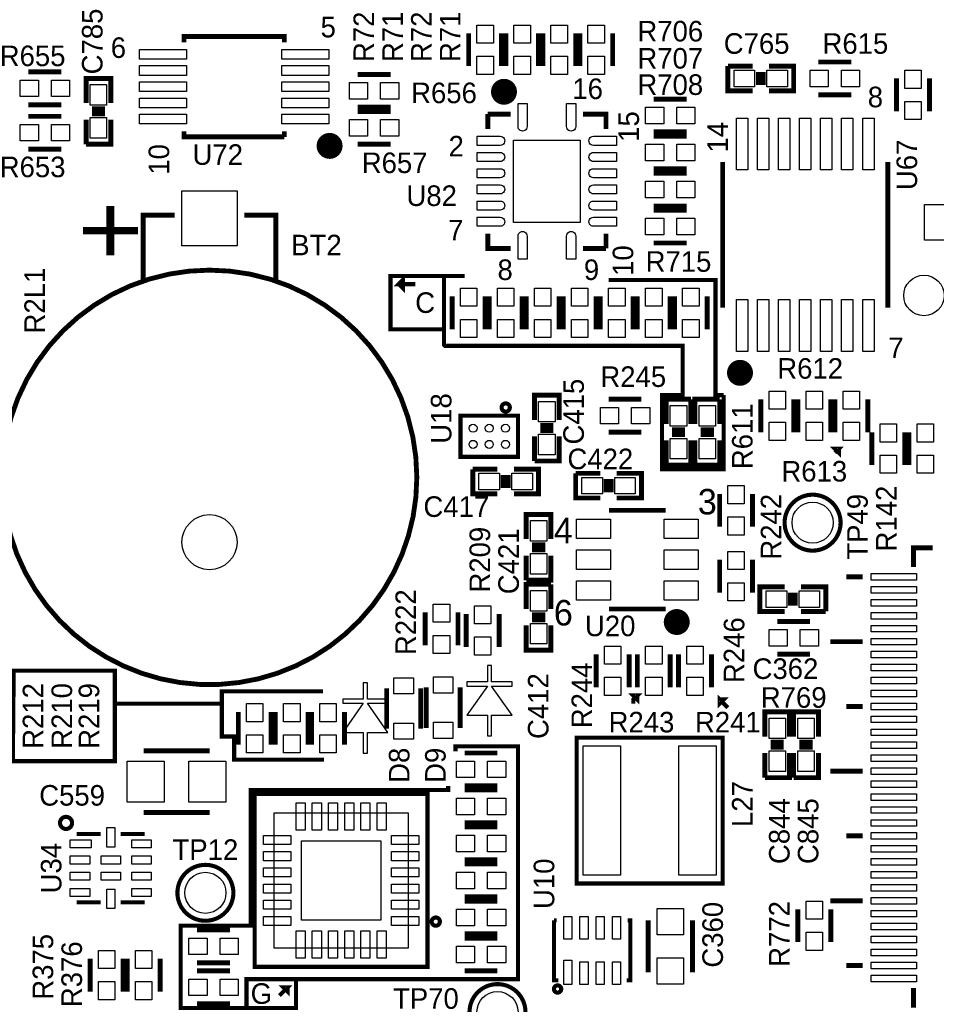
# Model space of a CAD drawing. Extents: x -53 to 531, y -106 to 304.
# Tile 31 of 65: x 105 to 133, y 44 to 75. Entities that reach past the tile are written whole.
import ezdxf
from ezdxf.enums import TextEntityAlignment as Align

# ---------------------------------------------------------------- set-up
doc = ezdxf.new("R2010")
doc.units = 0
for name, color, linetype in [('BOARD_GEOMETRY_SILKSCREEN_TOP', 1, 'CONTINUOUS'), ('PACKAGE_GEOMETRY_SILKSCREEN_TOP', 4, 'CONTINUOUS'), ('PIN_TOP', 5, 'CONTINUOUS'), ('REF_DES_SILKSCREEN_TOP', 6, 'CONTINUOUS')]:
    doc.layers.add(name, color=color, linetype=linetype)

msp = doc.modelspace()

# ---------------------------------------------------------------- linework, layer by layer
at = {"layer": 'BOARD_GEOMETRY_SILKSCREEN_TOP', "const_width": 0.127}
for points in [[(117.983, 66.929), (116.332, 66.929), (116.332, 65.278), (117.983, 65.278)], [(117.094, 66.675), (116.586, 66.675), (116.713, 66.802), (116.713, 66.548), (116.586, 66.675)], [(118.618, 66.929), (117.983, 66.929), (117.983, 64.7954), (118.0084, 64.77), (125.349, 64.77), (125.349, 63.246), (124.714, 63.246), (124.714, 60.96), (126.619, 60.96), (126.619, 63.246)], [(126.492, 63.246), (126.619, 63.246), (126.365, 63.246), (126.365, 66.802), (123.063, 66.802)], [(130.048, 61.468), (130.175, 61.595), (130.048, 61.595), (130.175, 61.468), (130.175, 61.595)], [(107.95, 53.721), (107.823, 53.721), (107.823, 51.943), (104.6734, 51.943), (104.6988, 54.737), (107.823, 54.737), (107.823, 53.721), (111.125, 53.721), (111.125, 54.102), (114.2492, 54.102)], [(123.825, 53.721), (123.825, 53.848), (123.952, 53.975), (123.825, 53.975), (123.952, 53.848), (123.952, 53.975)], [(126.746, 53.594), (126.492, 53.848), (126.492, 53.721), (126.619, 53.848), (126.492, 53.848)], [(114.2746, 51.9938), (111.506, 51.9938), (111.506, 52.705), (111.125, 52.705), (111.125, 53.721)], [(118.3386, 52.2478), (118.3386, 52.4002), (120.269, 52.4002), (120.269, 45.212), (111.887, 45.212), (111.887, 44.323), (109.855, 44.323), (109.855, 46.863), (112.014, 46.863), (112.014, 51.054), (118.11, 51.054), (118.11, 51.181)], [(111.887, 44.323), (113.411, 44.323), (113.411, 45.212)], [(112.903, 44.704), (113.157, 44.958), (113.03, 44.958), (113.157, 44.831), (113.157, 44.958)]]:
    msp.add_lwpolyline(points, dxfattribs=at)
at = {"layer": 'PACKAGE_GEOMETRY_SILKSCREEN_TOP'}
for points, const_width in [([(118.745, 74.422), (118.745, 73.406)], 0.1524), ([(119.761, 74.422), (119.761, 73.406)], 0.1524), ([(119.888, 73.406), (119.888, 74.422)], 0.1524), ([(120.904, 73.406), (120.904, 74.422)], 0.1524), ([(121.031, 74.422), (121.031, 73.406)], 0.1524), ([(122.047, 74.422), (122.047, 73.406)], 0.1524), ([(122.174, 73.406), (122.174, 74.422)], 0.1524), ([(123.19, 73.406), (123.19, 74.422)], 0.1524), ([(113.055908, 74.145902), (113.055908, 74.320908), (109.956092, 74.320908), (109.956092, 74.145902)], 0.150114), ([(129.54, 73.533), (130.556, 73.533)], 0.1524), ([(106.172, 73.2282), (105.156, 73.2282)], 0.1524), ([(127.508, 72.644), (126.746, 72.644), (126.746, 73.406)], 0.1524), ([(126.746, 73.406), (127.508, 73.406)], 0.1524), ([(127.6858, 73.2282), (127.6858, 72.8218)], 0.1524), ([(127.8382, 73.2282), (127.8382, 72.8218)], 0.1524), ([(128.016, 73.406), (128.778, 73.406), (128.778, 72.644), (128.016, 72.644)], 0.1524), ([(106.934, 72.263), (106.934, 73.025), (107.696, 73.025), (107.696, 72.263)], 0.1524), ([(116.332, 73.152), (115.316, 73.152)], 0.1524), ([(131.953, 72.009), (131.953, 73.025)], 0.1524), ([(132.969, 72.009), (132.969, 73.025)], 0.1524), ([(124.46, 72.39), (125.476, 72.39)], 0.1524), ([(129.54, 72.517), (130.556, 72.517)], 0.1524), ([(106.172, 72.2122), (105.156, 72.2122)], 0.1524), ([(107.1118, 72.0852), (107.5182, 72.0852)], 0.1524), ([(116.332, 72.136), (115.316, 72.136)], 0.1524), ([(116.332, 72.009), (115.316, 72.009)], 0.1524), ([(106.172, 71.8566), (105.156, 71.8566)], 0.1524), ([(107.696, 71.755), (107.696, 70.993), (106.934, 70.993)], 0.1524), ([(106.934, 70.993), (106.934, 71.755)], 0.1524), ([(107.1118, 71.9328), (107.5182, 71.9328)], 0.1524), ([(119.33301, 71.464932), (119.33301, 71.924926)], 0.150114), ([(119.33301, 71.924926), (120.04294, 71.924926)], 0.150114), ([(122.27306, 71.924926), (122.98299, 71.924926), (122.98299, 71.464932)], 0.150114), ([(109.956092, 71.396098), (109.956092, 71.221092), (113.055908, 71.221092)], 0.150114), ([(113.055908, 71.221092), (113.055908, 71.396098)], 0.150114), ([(124.46, 71.374), (125.476, 71.374)], 0.1524), ([(124.46, 71.247), (125.476, 71.247)], 0.1524), ([(106.172, 70.8406), (105.156, 70.8406)], 0.1524), ([(116.332, 70.993), (115.316, 70.993)], 0.1524), ([(124.46, 70.231), (125.476, 70.231)], 0.1524), ([(126.583694, 70.448932), (126.583694, 65.949068)], 0.150114), ([(131.683506, 65.949068), (131.683506, 70.448932)], 0.150114), ([(124.46, 70.104), (125.476, 70.104)], 0.1524), ([(124.46, 69.088), (125.476, 69.088)], 0.1524), ([(124.46, 68.961), (125.476, 68.961)], 0.1524), ([(108.693966, 66.769488), (108.693966, 68.807076), (109.669072, 68.807076)], 0.150114), ([(111.818928, 68.807076), (112.794034, 68.807076), (112.794034, 66.769488)], 0.150114), ([(120.04294, 67.775074), (119.33301, 67.775074), (119.33301, 68.235068)], 0.150114), ([(120.04294, 67.775074), (119.33301, 67.775074), (119.33301, 68.235068)], 0.150114), ([(122.98299, 68.235068), (122.98299, 67.775074)], 0.150114), ([(122.98299, 68.235068), (122.98299, 67.775074)], 0.150114), ([(122.98299, 67.775074), (122.27306, 67.775074)], 0.150114), ([(122.98299, 67.775074), (122.27306, 67.775074)], 0.150114), ([(124.46, 67.945), (125.476, 67.945)], 0.1524), ([(118.237, 66.294), (118.237, 65.278)], 0.1524), ([(119.253, 66.294), (119.253, 65.278)], 0.1524), ([(119.38, 65.278), (119.38, 66.294)], 0.1524), ([(120.396, 65.278), (120.396, 66.294)], 0.1524), ([(120.523, 65.278), (120.523, 66.294)], 0.1524), ([(121.539, 65.278), (121.539, 66.294)], 0.1524), ([(121.666, 66.294), (121.666, 65.278)], 0.1524), ([(122.682, 66.294), (122.682, 65.278)], 0.1524), ([(122.809, 66.294), (122.809, 65.278)], 0.1524), ([(123.825, 66.294), (123.825, 65.278)], 0.1524), ([(123.952, 66.294), (123.952, 65.278)], 0.1524), ([(124.968, 66.294), (124.968, 65.278)], 0.1524), ([(125.095, 65.278), (125.095, 66.294)], 0.1524), ([(126.111, 65.278), (126.111, 66.294)], 0.1524), ([(120.777, 62.484), (120.777, 63.246), (121.539, 63.246), (121.539, 62.484)], 0.1524), ([(124.079, 63.119), (123.063, 63.119)], 0.1524), ([(124.841, 62.357), (124.841, 63.119), (125.603, 63.119)], 0.1524), ([(125.603, 63.119), (125.603, 62.357)], 0.1524), ([(125.73, 62.357), (125.73, 63.119), (126.492, 63.119)], 0.1524), ([(126.492, 63.119), (126.492, 62.357)], 0.1524), ([(127.762, 63.119), (127.762, 62.103)], 0.1524), ([(128.778, 63.119), (128.778, 62.103)], 0.1524), ([(128.905, 63.119), (128.905, 62.103)], 0.1524), ([(129.921, 63.119), (129.921, 62.103)], 0.1524), ([(130.048, 63.119), (130.048, 62.103)], 0.1524), ([(131.064, 63.119), (131.064, 62.103)], 0.1524), ([(120.269, 62.484), (120.269, 61.341), (118.491, 61.341), (118.491, 62.611), (120.269, 62.611), (120.269, 62.484)], 0.127), ([(120.9548, 62.3062), (121.3612, 62.3062)], 0.1524), ([(121.539, 61.976), (121.539, 61.214), (120.777, 61.214)], 0.1524), ([(120.777, 61.214), (120.777, 61.976)], 0.1524), ([(120.9548, 62.1538), (121.3612, 62.1538)], 0.1524), ([(124.079, 62.103), (123.063, 62.103)], 0.1524), ([(125.4252, 62.1792), (125.0188, 62.1792)], 0.1524), ([(125.4252, 62.0268), (125.0188, 62.0268)], 0.1524), ([(126.3142, 62.1792), (125.9078, 62.1792)], 0.1524), ([(126.3142, 62.0268), (125.9078, 62.0268)], 0.1524), ([(131.191, 62.103), (131.191, 61.087)], 0.1524), ([(132.207, 62.103), (132.207, 61.087)], 0.1524), ([(132.334, 62.103), (132.334, 61.087)], 0.1524), ([(125.603, 61.849), (125.603, 61.087), (124.841, 61.087), (124.841, 61.849)], 0.1524), ([(126.492, 61.849), (126.492, 61.087), (125.73, 61.087), (125.73, 61.849)], 0.1524), ([(119.634, 60.198), (118.872, 60.198), (118.872, 60.96)], 0.1524), ([(118.872, 60.96), (119.634, 60.96)], 0.1524), ([(119.8118, 60.7822), (119.8118, 60.3758)], 0.1524), ([(119.9642, 60.7822), (119.9642, 60.3758)], 0.1524), ([(120.142, 60.96), (120.904, 60.96), (120.904, 60.198), (120.142, 60.198)], 0.1524), ([(122.809, 60.071), (122.047, 60.071), (122.047, 60.833)], 0.1524), ([(122.047, 60.833), (122.809, 60.833)], 0.1524), ([(123.317, 60.833), (124.079, 60.833), (124.079, 60.071), (123.317, 60.071)], 0.1524), ([(122.9868, 60.6552), (122.9868, 60.2488)], 0.1524), ([(123.1392, 60.6552), (123.1392, 60.2488)], 0.1524), ([(126.492, 60.198), (126.492, 59.182)], 0.1524), ([(127.508, 60.198), (127.508, 59.182)], 0.1524), ([(120.523, 58.801), (120.523, 59.563), (121.285, 59.563), (121.285, 58.801)], 0.1524), ([(123.07697, 59.691016), (124.82703, 59.691016)], 0.150114), ([(120.7008, 58.6232), (121.1072, 58.6232)], 0.1524), ([(120.7008, 58.4708), (121.1072, 58.4708)], 0.1524), ([(132.472938, 57.935114), (132.472938, 58.535062), (133.072886, 58.535062)], 0.1524), ([(121.285, 58.293), (121.285, 57.531), (120.523, 57.531)], 0.1524), ([(120.523, 57.531), (120.523, 58.293)], 0.1524), ([(126.492, 58.166), (126.492, 57.15)], 0.1524), ([(127.508, 58.166), (127.508, 57.15)], 0.1524), ([(120.523, 56.642), (120.523, 57.404), (121.285, 57.404)], 0.1524), ([(121.285, 57.404), (121.285, 56.642)], 0.1524), ([(130.908298, 57.634886), (130.408172, 57.634886)], 0.1524), ([(128.4986, 56.5658), (127.7366, 56.5658), (127.7366, 57.3278), (128.4986, 57.3278)], 0.1524), ([(128.6764, 56.7436), (128.6764, 57.15)], 0.1524), ([(128.8288, 56.7436), (128.8288, 57.15)], 0.1524), ([(129.0066, 57.3278), (129.7686, 57.3278), (129.7686, 56.5658)], 0.1524), ([(117.3988, 56.5404), (117.3988, 55.5244)], 0.1524), ([(118.4148, 56.5404), (118.4148, 55.5244)], 0.1524), ([(118.6688, 55.4736), (118.6688, 56.4896)], 0.1524), ([(119.6848, 55.4736), (119.6848, 56.4896)], 0.1524), ([(123.07697, 56.640984), (124.82703, 56.640984)], 0.150114), ([(129.7686, 56.5658), (129.0066, 56.5658)], 0.1524), ([(121.1072, 56.4642), (120.7008, 56.4642)], 0.1524), ([(121.1072, 56.3118), (120.7008, 56.3118)], 0.1524), ([(128.27, 56.261), (129.286, 56.261)], 0.1524), ([(121.285, 56.134), (121.285, 55.372), (120.523, 55.372), (120.523, 56.134)], 0.1524), ([(130.908298, 55.63489), (129.9083, 55.63489)], 0.1524), ([(122.682, 54.229), (122.682, 55.245)], 0.1524), ([(123.698, 54.229), (123.698, 55.245)], 0.1524), ([(123.952, 54.229), (123.952, 55.245)], 0.1524), ([(124.968, 54.229), (124.968, 55.245)], 0.1524), ([(125.222, 55.245), (125.222, 54.229)], 0.1524), ([(126.238, 55.245), (126.238, 54.229)], 0.1524), ([(128.27, 55.245), (129.286, 55.245)], 0.1524), ([(116.213382, 54.193694), (116.213382, 52.943506)], 0.150114), ([(117.263418, 52.943506), (117.263418, 54.193694)], 0.150114), ([(117.432582, 54.219094), (117.432582, 52.968906)], 0.150114), ([(118.482618, 52.968906), (118.482618, 54.219094)], 0.150114), ([(111.633, 52.451), (111.633, 53.467)], 0.1524), ([(112.649, 52.451), (112.649, 53.467)], 0.1524), ([(112.776, 52.451), (112.776, 53.467)], 0.1524), ([(113.792, 52.451), (113.792, 53.467)], 0.1524), ([(113.8936, 52.451), (113.8936, 53.467)], 0.1524), ([(114.9096, 52.451), (114.9096, 53.467)], 0.1524), ([(127.889, 52.705), (127.889, 53.467), (128.651, 53.467), (128.651, 52.705)], 0.1524), ([(128.778, 52.705), (128.778, 53.467), (129.54, 53.467), (129.54, 52.705)], 0.1524), ([(130.908298, 53.634894), (130.408172, 53.634894)], 0.1524), ([(122.079004, 52.672996), (126.586996, 52.672996), (126.586996, 48.165004), (122.079004, 48.165004), (122.079004, 52.672996)], 0.127), ([(128.0668, 52.5272), (128.4732, 52.5272)], 0.1524), ([(128.9558, 52.5272), (129.3622, 52.5272)], 0.1524), ([(110.744, 52.2605), (108.712, 52.2605)], 0.1524), ([(128.0668, 52.3748), (128.4732, 52.3748)], 0.1524), ([(128.9558, 52.3748), (129.3622, 52.3748)], 0.1524), ([(118.618, 52.197), (119.634, 52.197)], 0.1524), ([(128.651, 52.197), (128.651, 51.435), (127.889, 51.435)], 0.1524), ([(127.889, 51.435), (127.889, 52.197)], 0.1524), ([(129.54, 52.197), (129.54, 51.435), (128.778, 51.435)], 0.1524), ([(128.778, 51.435), (128.778, 52.197)], 0.1524), ([(130.908298, 51.634898), (129.9083, 51.634898)], 0.1524), ([(118.618, 51.181), (119.634, 51.181)], 0.1524), ([(119.634, 51.054), (118.618, 51.054)], 0.1524), ([(117.475, 47.117), (117.475, 45.593), (112.141, 45.593), (112.141, 50.927), (117.475, 50.927), (117.475, 47.117)], 0.127), ([(110.744, 50.3555), (108.712, 50.3555)], 0.1524), ([(119.634, 50.038), (118.618, 50.038)], 0.1524), ([(119.634, 49.911), (118.618, 49.911)], 0.1524), ([(106.645964, 49.696116), (107.38612, 49.696116)], 0.119888), ([(108.746036, 49.696116), (108.00588, 49.696116)], 0.119888), ([(130.908298, 49.634902), (130.408172, 49.634902)], 0.1524), ([(119.634, 48.895), (118.618, 48.895)], 0.1524), ([(119.634, 48.768), (118.618, 48.768)], 0.1524), ([(119.634, 47.752), (118.618, 47.752)], 0.1524), ([(106.645964, 47.585884), (107.38612, 47.585884)], 0.119888), ([(108.746036, 47.585884), (108.00588, 47.585884)], 0.119888), ([(119.634, 47.625), (118.618, 47.625)], 0.1524), ([(128.905, 46.355), (128.905, 47.371)], 0.1524), ([(130.908298, 47.634906), (129.9083, 47.634906)], 0.1524), ([(129.921, 46.355), (129.921, 47.371)], 0.1524), ([(121.377964, 47.0281), (121.465848, 47.0281)], 0.127), ([(121.512838, 45.1739), (121.377964, 45.1739), (121.377964, 47.0281)], 0.127), ([(123.648216, 47.0281), (123.732036, 47.0281), (123.732036, 45.1739), (123.620784, 45.1739)], 0.127), ([(124.2822, 45.4279), (124.2822, 47.0281)], 0.1524), ([(125.6538, 47.0281), (125.6538, 45.4279)], 0.1524), ([(111.379, 46.736), (110.363, 46.736)], 0.1524), ([(119.634, 46.609), (118.618, 46.609)], 0.1524), ([(118.618, 46.482), (119.634, 46.482)], 0.1524), ([(107.061, 45.847), (107.061, 44.831)], 0.1524), ([(108.077, 45.847), (108.077, 44.831)], 0.1524), ([(108.204, 44.831), (108.204, 45.847)], 0.1524), ([(109.22, 44.831), (109.22, 45.847)], 0.1524), ([(111.379, 45.72), (110.363, 45.72)], 0.1524), ([(130.908298, 45.63491), (130.408172, 45.63491)], 0.1524), ([(111.379, 45.466), (110.363, 45.466)], 0.1524), ([(118.618, 45.466), (119.634, 45.466)], 0.1524), ([(132.472938, 44.334938), (132.472938, 44.934886)], 0.1524), ([(111.379, 44.45), (110.363, 44.45)], 0.1524)]:
    msp.add_lwpolyline(points, dxfattribs=dict(at, const_width=const_width))
for points, const_width in [([(120.034558, 72.614282, 0.999955), (119.634762, 72.614536, 1.000045), (120.034558, 72.614282)], 0.40005), ([(114.650774, 70.943216, 0.999785), (114.25047, 70.94347, 1.000215), (114.650774, 70.943216)], 0.40005), ([(117.144038, 60.707016, 0.999998), (104.343962, 60.707016, 1.000002), (117.144038, 60.707016)], 0.150114), ([(127.320548, 63.936372, 1.000275), (126.91999, 63.936118, 0.999726), (127.320548, 63.936372)], 0.40005), ([(120.015, 62.865, 1), (119.761, 62.865, 1), (120.015, 62.865)], 0.127), ([(130.2258, 59.309, 1), (128.4986, 59.309, 1), (130.2258, 59.309)], 0.127), ([(125.36805, 56.24068, 0.999965), (124.968, 56.240934, 1.000035), (125.36805, 56.24068)], 0.40005), ([(106.501438, 50.038, 1), (106.128566, 50.038, 1), (106.501438, 50.038)], 0.127), ([(111.4806, 47.879, 1), (109.7534, 47.879, 1), (111.4806, 47.879)], 0.127), ([(117.856, 46.99, 1), (117.602, 46.99, 1), (117.856, 46.99)], 0.127), ([(120.4976, 44.196, 1), (118.7704, 44.196, 1), (120.4976, 44.196)], 0.127), ([(121.601484, 44.908216, 1.000099), (121.377202, 44.907962, 0.999901), (121.601484, 44.908216)], 0.127)]:
    msp.add_lwpolyline(points, format="xyb", dxfattribs=dict(at, const_width=const_width))
for points in [[(119.453914, 54.898544), (119.326914, 54.898544), (119.326914, 54.390544), (118.691914, 54.390544), (118.691914, 54.263544), (119.326914, 54.263544), (118.691914, 53.363368), (119.326914, 53.363368), (119.326914, 52.728368), (119.453914, 52.728368), (119.453914, 53.363368), (120.088914, 53.363368), (119.453914, 54.263544), (120.088914, 54.263544), (120.088914, 54.390544), (119.453914, 54.390544)], [(115.618514, 54.365144), (115.491514, 54.365144), (115.491514, 53.857144), (114.856514, 53.857144), (114.856514, 53.730144), (115.491514, 53.730144), (114.856514, 52.829968), (115.491514, 52.829968), (115.491514, 52.194968), (115.618514, 52.194968), (115.618514, 52.829968), (116.253514, 52.829968), (115.618514, 53.730144), (116.253514, 53.730144), (116.253514, 53.857144), (115.618514, 53.857144)]]:
    msp.add_lwpolyline(points, close=True, dxfattribs=at)
msp.add_lwpolyline([(116.882926, 50.334926), (112.733074, 50.334926), (112.733074, 46.185074), (116.882926, 46.185074), (116.882926, 50.334926)], dxfattribs=at)
at = {"layer": 'PIN_TOP'}
for points in [[(119.507, 74.676), (119.507, 74.1172), (118.999, 74.1172), (118.999, 74.676)], [(120.142, 74.1172), (120.142, 74.676), (120.65, 74.676), (120.65, 74.1172)], [(121.793, 74.676), (121.793, 74.1172), (121.285, 74.1172), (121.285, 74.676)], [(122.428, 74.1172), (122.428, 74.676), (122.936, 74.676), (122.936, 74.1172)], [(110.031149, 73.920985), (110.031149, 73.621011), (108.581063, 73.621011), (108.581063, 73.920985)], [(114.430937, 73.920985), (114.430937, 73.621011), (112.980851, 73.621011), (112.980851, 73.920985)], [(119.507, 73.7108), (119.507, 73.152), (118.999, 73.152), (118.999, 73.7108)], [(120.142, 73.152), (120.142, 73.7108), (120.65, 73.7108), (120.65, 73.152)], [(121.793, 73.7108), (121.793, 73.152), (121.285, 73.152), (121.285, 73.7108)], [(122.428, 73.152), (122.428, 73.7108), (122.936, 73.7108), (122.936, 73.152)], [(110.031149, 73.420859), (110.031149, 73.120885), (108.581063, 73.120885), (108.581063, 73.420859)], [(114.430937, 73.420859), (114.430937, 73.120885), (112.980851, 73.120885), (112.980851, 73.420859)], [(126.9365, 72.771), (126.9365, 73.279), (127.5715, 73.279), (127.5715, 72.771)], [(127.9525, 72.771), (127.9525, 73.279), (128.5875, 73.279), (128.5875, 72.771)], [(129.286, 73.279), (129.8448, 73.279), (129.8448, 72.771), (129.286, 72.771)], [(130.2512, 73.279), (130.81, 73.279), (130.81, 72.771), (130.2512, 72.771)], [(132.207, 72.7202), (132.207, 73.279), (132.715, 73.279), (132.715, 72.7202)], [(105.4608, 72.4662), (104.902, 72.4662), (104.902, 72.9742), (105.4608, 72.9742)], [(106.426, 72.4662), (105.8672, 72.4662), (105.8672, 72.9742), (106.426, 72.9742)], [(107.569, 72.1995), (107.061, 72.1995), (107.061, 72.8345), (107.569, 72.8345)], [(110.031149, 72.920987), (110.031149, 72.621013), (108.581063, 72.621013), (108.581063, 72.920987)], [(114.430937, 72.920987), (114.430937, 72.621013), (112.980851, 72.621013), (112.980851, 72.920987)], [(115.6208, 72.39), (115.062, 72.39), (115.062, 72.898), (115.6208, 72.898)], [(116.586, 72.39), (116.0272, 72.39), (116.0272, 72.898), (116.586, 72.898)], [(110.031149, 72.421115), (110.031149, 72.121141), (108.581063, 72.121141), (108.581063, 72.421115)], [(114.430937, 72.421115), (114.430937, 72.121141), (112.980851, 72.121141), (112.980851, 72.421115)], [(124.206, 72.136), (124.7648, 72.136), (124.7648, 71.628), (124.206, 71.628)], [(125.1712, 72.136), (125.73, 72.136), (125.73, 71.628), (125.1712, 71.628)], [(132.207, 71.755), (132.207, 72.3138), (132.715, 72.3138), (132.715, 71.755)], [(107.569, 71.1835), (107.061, 71.1835), (107.061, 71.8185), (107.569, 71.8185)], [(110.031149, 71.920989), (110.031149, 71.621015), (108.581063, 71.621015), (108.581063, 71.920989)], [(114.430937, 71.920989), (114.430937, 71.621015), (112.980851, 71.621015), (112.980851, 71.920989)], [(115.6208, 71.247), (115.062, 71.247), (115.062, 71.755), (115.6208, 71.755)], [(116.586, 71.247), (116.0272, 71.247), (116.0272, 71.755), (116.586, 71.755)], [(127.358648, 70.199123), (127.008636, 70.199123), (127.008636, 71.799069), (127.358648, 71.799069)], [(128.008634, 70.199123), (127.658622, 70.199123), (127.658622, 71.799069), (128.008634, 71.799069)], [(128.65862, 70.199123), (128.308608, 70.199123), (128.308608, 71.799069), (128.65862, 71.799069)], [(129.308606, 70.199123), (128.958594, 70.199123), (128.958594, 71.799069), (129.308606, 71.799069)], [(129.958592, 70.199123), (129.60858, 70.199123), (129.60858, 71.799069), (129.958592, 71.799069)], [(130.608578, 70.199123), (130.258566, 70.199123), (130.258566, 71.799069), (130.608578, 71.799069)], [(131.258564, 70.199123), (130.908552, 70.199123), (130.908552, 71.799069), (131.258564, 71.799069)], [(105.4608, 71.0946), (104.902, 71.0946), (104.902, 71.6026), (105.4608, 71.6026)], [(106.426, 71.0946), (105.8672, 71.0946), (105.8672, 71.6026), (106.426, 71.6026)], [(120.132983, 71.124953), (122.183017, 71.124953), (122.183017, 68.575047), (120.132983, 68.575047)], [(124.206, 70.993), (124.7648, 70.993), (124.7648, 70.485), (124.206, 70.485)], [(125.1712, 70.993), (125.73, 70.993), (125.73, 70.485), (125.1712, 70.485)], [(124.206, 69.85), (124.7648, 69.85), (124.7648, 69.342), (124.206, 69.342)], [(125.1712, 69.85), (125.73, 69.85), (125.73, 69.342), (125.1712, 69.342)], [(111.5949, 67.8561), (109.8931, 67.8561), (109.8931, 69.5579), (111.5949, 69.5579)], [(133.964172, 69.130037), (133.964172, 68.029963), (132.81406, 68.029963), (132.81406, 69.130037)], [(124.206, 68.707), (124.7648, 68.707), (124.7648, 68.199), (124.206, 68.199)], [(125.1712, 68.707), (125.73, 68.707), (125.73, 68.199), (125.1712, 68.199)], [(118.999, 66.548), (118.999, 65.9892), (118.491, 65.9892), (118.491, 66.548)], [(119.634, 65.9892), (119.634, 66.548), (120.142, 66.548), (120.142, 65.9892)], [(120.777, 65.9892), (120.777, 66.548), (121.285, 66.548), (121.285, 65.9892)], [(122.428, 66.548), (122.428, 65.9892), (121.92, 65.9892), (121.92, 66.548)], [(123.571, 66.548), (123.571, 65.9892), (123.063, 65.9892), (123.063, 66.548)], [(124.714, 66.548), (124.714, 65.9892), (124.206, 65.9892), (124.206, 66.548)], [(125.349, 65.9892), (125.349, 66.548), (125.857, 66.548), (125.857, 65.9892)], [(127.358648, 64.598931), (127.008636, 64.598931), (127.008636, 66.198877), (127.358648, 66.198877)], [(128.008634, 64.598931), (127.658622, 64.598931), (127.658622, 66.198877), (128.008634, 66.198877)], [(128.65862, 64.598931), (128.308608, 64.598931), (128.308608, 66.198877), (128.65862, 66.198877)], [(129.308606, 64.598931), (128.958594, 64.598931), (128.958594, 66.198877), (129.308606, 66.198877)], [(129.958592, 64.598931), (129.60858, 64.598931), (129.60858, 66.198877), (129.958592, 66.198877)], [(130.608578, 64.598931), (130.258566, 64.598931), (130.258566, 66.198877), (130.608578, 66.198877)], [(131.258564, 64.598931), (130.908552, 64.598931), (130.908552, 66.198877), (131.258564, 66.198877)], [(118.999, 65.5828), (118.999, 65.024), (118.491, 65.024), (118.491, 65.5828)], [(119.634, 65.024), (119.634, 65.5828), (120.142, 65.5828), (120.142, 65.024)], [(120.777, 65.024), (120.777, 65.5828), (121.285, 65.5828), (121.285, 65.024)], [(122.428, 65.5828), (122.428, 65.024), (121.92, 65.024), (121.92, 65.5828)], [(123.571, 65.5828), (123.571, 65.024), (123.063, 65.024), (123.063, 65.5828)], [(124.714, 65.5828), (124.714, 65.024), (124.206, 65.024), (124.206, 65.5828)], [(125.349, 65.024), (125.349, 65.5828), (125.857, 65.5828), (125.857, 65.024)], [(128.524, 63.373), (128.524, 62.8142), (128.016, 62.8142), (128.016, 63.373)], [(129.667, 63.373), (129.667, 62.8142), (129.159, 62.8142), (129.159, 63.373)], [(130.81, 63.373), (130.81, 62.8142), (130.302, 62.8142), (130.302, 63.373)], [(121.412, 62.4205), (120.904, 62.4205), (120.904, 63.0555), (121.412, 63.0555)], [(123.3678, 62.357), (122.809, 62.357), (122.809, 62.865), (123.3678, 62.865)], [(124.333, 62.357), (123.7742, 62.357), (123.7742, 62.865), (124.333, 62.865)], [(124.968, 62.9285), (125.476, 62.9285), (125.476, 62.2935), (124.968, 62.2935)], [(125.857, 62.9285), (126.365, 62.9285), (126.365, 62.2935), (125.857, 62.2935)], [(128.524, 62.4078), (128.524, 61.849), (128.016, 61.849), (128.016, 62.4078)], [(129.667, 62.4078), (129.667, 61.849), (129.159, 61.849), (129.159, 62.4078)], [(130.81, 62.4078), (130.81, 61.849), (130.302, 61.849), (130.302, 62.4078)], [(131.953, 62.357), (131.953, 61.7982), (131.445, 61.7982), (131.445, 62.357)], [(133.096, 62.357), (133.096, 61.7982), (132.588, 61.7982), (132.588, 62.357)], [(121.412, 61.4045), (120.904, 61.4045), (120.904, 62.0395), (121.412, 62.0395)], [(124.968, 61.9125), (125.476, 61.9125), (125.476, 61.2775), (124.968, 61.2775)], [(125.857, 61.9125), (126.365, 61.9125), (126.365, 61.2775), (125.857, 61.2775)], [(131.953, 61.3918), (131.953, 60.833), (131.445, 60.833), (131.445, 61.3918)], [(133.096, 61.3918), (133.096, 60.833), (132.588, 60.833), (132.588, 61.3918)], [(119.0625, 60.325), (119.0625, 60.833), (119.6975, 60.833), (119.6975, 60.325)], [(120.0785, 60.325), (120.0785, 60.833), (120.7135, 60.833), (120.7135, 60.325)], [(122.2375, 60.198), (122.2375, 60.706), (122.8725, 60.706), (122.8725, 60.198)], [(123.2535, 60.198), (123.2535, 60.706), (123.8885, 60.706), (123.8885, 60.198)], [(127.254, 60.452), (127.254, 59.8932), (126.746, 59.8932), (126.746, 60.452)], [(121.158, 58.7375), (120.65, 58.7375), (120.65, 59.3725), (121.158, 59.3725)], [(123.127008, 59.415934), (123.127008, 58.815986), (122.076972, 58.815986), (122.076972, 59.415934)], [(125.827028, 59.415934), (125.827028, 58.815986), (124.776992, 58.815986), (124.776992, 59.415934)], [(127.254, 59.4868), (127.254, 58.928), (126.746, 58.928), (126.746, 59.4868)], [(123.127008, 58.465974), (123.127008, 57.866026), (122.076972, 57.866026), (122.076972, 58.465974)], [(125.827028, 58.465974), (125.827028, 57.866026), (124.776992, 57.866026), (124.776992, 58.465974)], [(127.254, 58.42), (127.254, 57.8612), (126.746, 57.8612), (126.746, 58.42)], [(121.158, 57.7215), (120.65, 57.7215), (120.65, 58.3565), (121.158, 58.3565)], [(123.127008, 57.516014), (123.127008, 56.916066), (122.076972, 56.916066), (122.076972, 57.516014)], [(125.827028, 57.516014), (125.827028, 56.916066), (124.776992, 56.916066), (124.776992, 57.516014)], [(132.57149, 57.533286), (131.17449, 57.533286), (131.17449, 57.736486), (132.57149, 57.736486)], [(120.65, 57.2135), (121.158, 57.2135), (121.158, 56.5785), (120.65, 56.5785)], [(127.254, 57.4548), (127.254, 56.896), (126.746, 56.896), (126.746, 57.4548)], [(128.5621, 57.2008), (128.5621, 56.6928), (127.9271, 56.6928), (127.9271, 57.2008)], [(129.5781, 57.2008), (129.5781, 56.6928), (128.9431, 56.6928), (128.9431, 57.2008)], [(132.57149, 57.13349), (131.17449, 57.13349), (131.17449, 57.33669), (132.57149, 57.33669)], [(132.57149, 56.73344), (131.17449, 56.73344), (131.17449, 56.93664), (132.57149, 56.93664)], [(118.1608, 56.7944), (118.1608, 56.2356), (117.6528, 56.2356), (117.6528, 56.7944)], [(118.9228, 56.1848), (118.9228, 56.7436), (119.4308, 56.7436), (119.4308, 56.1848)], [(132.57149, 56.33339), (131.17449, 56.33339), (131.17449, 56.53659), (132.57149, 56.53659)], [(120.65, 56.1975), (121.158, 56.1975), (121.158, 55.5625), (120.65, 55.5625)], [(128.016, 56.007), (128.5748, 56.007), (128.5748, 55.499), (128.016, 55.499)], [(128.9812, 56.007), (129.54, 56.007), (129.54, 55.499), (128.9812, 55.499)], [(132.57149, 55.93334), (131.17449, 55.93334), (131.17449, 56.13654), (132.57149, 56.13654)], [(118.1608, 55.8292), (118.1608, 55.2704), (117.6528, 55.2704), (117.6528, 55.8292)], [(118.9228, 55.2196), (118.9228, 55.7784), (119.4308, 55.7784), (119.4308, 55.2196)], [(132.57149, 55.53329), (131.17449, 55.53329), (131.17449, 55.73649), (132.57149, 55.73649)], [(122.936, 54.9402), (122.936, 55.499), (123.444, 55.499), (123.444, 54.9402)], [(124.206, 54.9402), (124.206, 55.499), (124.714, 55.499), (124.714, 54.9402)], [(125.984, 55.499), (125.984, 54.9402), (125.476, 54.9402), (125.476, 55.499)], [(132.57149, 55.133494), (131.17449, 55.133494), (131.17449, 55.336694), (132.57149, 55.336694)], [(132.57149, 54.733444), (131.17449, 54.733444), (131.17449, 54.936644), (132.57149, 54.936644)], [(116.438426, 54.51856), (117.038374, 54.51856), (117.038374, 54.018688), (116.438426, 54.018688)], [(117.657626, 54.54396), (118.257574, 54.54396), (118.257574, 54.044088), (117.657626, 54.044088)], [(122.936, 53.975), (122.936, 54.5338), (123.444, 54.5338), (123.444, 53.975)], [(124.206, 53.975), (124.206, 54.5338), (124.714, 54.5338), (124.714, 53.975)], [(125.984, 54.5338), (125.984, 53.975), (125.476, 53.975), (125.476, 54.5338)], [(132.57149, 54.333394), (131.17449, 54.333394), (131.17449, 54.536594), (132.57149, 54.536594)], [(132.57149, 53.933344), (131.17449, 53.933344), (131.17449, 54.136544), (132.57149, 54.136544)], [(111.887, 53.1622), (111.887, 53.721), (112.395, 53.721), (112.395, 53.1622)], [(113.03, 53.1622), (113.03, 53.721), (113.538, 53.721), (113.538, 53.1622)], [(114.1476, 53.1622), (114.1476, 53.721), (114.6556, 53.721), (114.6556, 53.1622)], [(132.57149, 53.533294), (131.17449, 53.533294), (131.17449, 53.736494), (132.57149, 53.736494)], [(128.524, 52.6415), (128.016, 52.6415), (128.016, 53.2765), (128.524, 53.2765)], [(129.413, 52.6415), (128.905, 52.6415), (128.905, 53.2765), (129.413, 53.2765)], [(132.57149, 53.133498), (131.17449, 53.133498), (131.17449, 53.336698), (132.57149, 53.336698)], [(116.438426, 53.118512), (117.038374, 53.118512), (117.038374, 52.61864), (116.438426, 52.61864)], [(117.657626, 53.143912), (118.257574, 53.143912), (118.257574, 52.64404), (117.657626, 52.64404)], [(132.57149, 52.733448), (131.17449, 52.733448), (131.17449, 52.936648), (132.57149, 52.936648)], [(111.887, 52.197), (111.887, 52.7558), (112.395, 52.7558), (112.395, 52.197)], [(113.03, 52.197), (113.03, 52.7558), (113.538, 52.7558), (113.538, 52.197)], [(114.1476, 52.197), (114.1476, 52.7558), (114.6556, 52.7558), (114.6556, 52.197)], [(122.282966, 48.419004), (122.282966, 52.418996), (123.433078, 52.418996), (123.433078, 48.419004)], [(125.232922, 48.419004), (125.232922, 52.418996), (126.383034, 52.418996), (126.383034, 48.419004)], [(132.57149, 52.333398), (131.17449, 52.333398), (131.17449, 52.536598), (132.57149, 52.536598)], [(128.524, 51.6255), (128.016, 51.6255), (128.016, 52.2605), (128.524, 52.2605)], [(129.413, 51.6255), (128.905, 51.6255), (128.905, 52.2605), (129.413, 52.2605)], [(132.57149, 51.933348), (131.17449, 51.933348), (131.17449, 52.136548), (132.57149, 52.136548)], [(108.204, 51.943), (109.347, 51.943), (109.347, 50.673), (108.204, 50.673)], [(110.109, 51.943), (111.252, 51.943), (111.252, 50.673), (110.109, 50.673)], [(118.364, 51.943), (118.9228, 51.943), (118.9228, 51.435), (118.364, 51.435)], [(119.3292, 51.943), (119.888, 51.943), (119.888, 51.435), (119.3292, 51.435)], [(132.57149, 51.533298), (131.17449, 51.533298), (131.17449, 51.736498), (132.57149, 51.736498)], [(132.57149, 51.133502), (131.17449, 51.133502), (131.17449, 51.336702), (132.57149, 51.336702)], [(118.9228, 50.292), (118.364, 50.292), (118.364, 50.8), (118.9228, 50.8)], [(119.888, 50.292), (119.3292, 50.292), (119.3292, 50.8), (119.888, 50.8)], [(132.57149, 50.733452), (131.17449, 50.733452), (131.17449, 50.936652), (132.57149, 50.936652)], [(113.418112, 50.660046), (113.69802, 50.660046), (113.69802, 49.810162), (113.418112, 49.810162)], [(113.917984, 50.660046), (114.197892, 50.660046), (114.197892, 49.810162), (113.917984, 49.810162)], [(114.41811, 50.660046), (114.698018, 50.660046), (114.698018, 49.810162), (114.41811, 49.810162)], [(114.917982, 50.660046), (115.19789, 50.660046), (115.19789, 49.810162), (114.917982, 49.810162)], [(115.418108, 50.660046), (115.698016, 50.660046), (115.698016, 49.810162), (115.418108, 49.810162)], [(115.91798, 50.660046), (116.197888, 50.660046), (116.197888, 49.810162), (115.91798, 49.810162)], [(132.57149, 50.333402), (131.17449, 50.333402), (131.17449, 50.536602), (132.57149, 50.536602)], [(107.571032, 49.890934), (107.820968, 49.890934), (107.820968, 49.290986), (107.571032, 49.290986)], [(132.57149, 49.933352), (131.17449, 49.933352), (131.17449, 50.136552), (132.57149, 50.136552)], [(113.257838, 49.649888), (113.257838, 49.36998), (112.407954, 49.36998), (112.407954, 49.649888)], [(117.208046, 49.649888), (117.208046, 49.36998), (116.358162, 49.36998), (116.358162, 49.649888)], [(118.9228, 49.149), (118.364, 49.149), (118.364, 49.657), (118.9228, 49.657)], [(119.888, 49.149), (119.3292, 49.149), (119.3292, 49.657), (119.888, 49.657)], [(132.57149, 49.533302), (131.17449, 49.533302), (131.17449, 49.736502), (132.57149, 49.736502)], [(106.445812, 49.266094), (106.445812, 49.51603), (107.095798, 49.51603), (107.095798, 49.266094)], [(108.345986, 49.266094), (108.345986, 49.51603), (108.945934, 49.51603), (108.945934, 49.266094)], [(116.033042, 49.485042), (116.033042, 47.034958), (113.582958, 47.034958), (113.582958, 49.485042)], [(132.57149, 49.133506), (131.17449, 49.133506), (131.17449, 49.336706), (132.57149, 49.336706)], [(106.446066, 48.765968), (106.446066, 49.015904), (107.046014, 49.015904), (107.046014, 48.765968)], [(107.396026, 48.765968), (107.396026, 49.015904), (107.995974, 49.015904), (107.995974, 48.765968)], [(108.345986, 48.765968), (108.345986, 49.015904), (108.945934, 49.015904), (108.945934, 48.765968)], [(113.257838, 49.150016), (113.257838, 48.870108), (112.407954, 48.870108), (112.407954, 49.150016)], [(117.208046, 49.150016), (117.208046, 48.870108), (116.358162, 48.870108), (116.358162, 49.150016)], [(113.257838, 48.64989), (113.257838, 48.369982), (112.407954, 48.369982), (112.407954, 48.64989)], [(117.208046, 48.64989), (117.208046, 48.369982), (116.358162, 48.369982), (116.358162, 48.64989)], [(132.57149, 48.733456), (131.17449, 48.733456), (131.17449, 48.936656), (132.57149, 48.936656)], [(106.446066, 48.266096), (106.446066, 48.516032), (107.046014, 48.516032), (107.046014, 48.266096)], [(107.396026, 48.266096), (107.396026, 48.516032), (107.995974, 48.516032), (107.995974, 48.266096)], [(108.345986, 48.266096), (108.345986, 48.516032), (108.945934, 48.516032), (108.945934, 48.266096)], [(118.9228, 48.006), (118.364, 48.006), (118.364, 48.514), (118.9228, 48.514)], [(119.888, 48.006), (119.3292, 48.006), (119.3292, 48.514), (119.888, 48.514)], [(132.57149, 48.333406), (131.17449, 48.333406), (131.17449, 48.536606), (132.57149, 48.536606)], [(113.257838, 48.150018), (113.257838, 47.87011), (112.407954, 47.87011), (112.407954, 48.150018)], [(117.208046, 48.150018), (117.208046, 47.87011), (116.358162, 47.87011), (116.358162, 48.150018)], [(132.57149, 47.933356), (131.17449, 47.933356), (131.17449, 48.136556), (132.57149, 48.136556)], [(106.446066, 47.76597), (106.446066, 48.015906), (107.046014, 48.015906), (107.046014, 47.76597)], [(107.571032, 47.991014), (107.820968, 47.991014), (107.820968, 47.391066), (107.571032, 47.391066)], [(108.345986, 47.76597), (108.345986, 48.015906), (108.945934, 48.015906), (108.945934, 47.76597)], [(132.57149, 47.533306), (131.17449, 47.533306), (131.17449, 47.736506), (132.57149, 47.736506)], [(113.257838, 47.649892), (113.257838, 47.369984), (112.407954, 47.369984), (112.407954, 47.649892)], [(117.208046, 47.649892), (117.208046, 47.369984), (116.358162, 47.369984), (116.358162, 47.649892)], [(129.159, 47.0662), (129.159, 47.625), (129.667, 47.625), (129.667, 47.0662)], [(113.257838, 47.15002), (113.257838, 46.870112), (112.407954, 46.870112), (112.407954, 47.15002)], [(117.208046, 47.15002), (117.208046, 46.870112), (116.358162, 46.870112), (116.358162, 47.15002)], [(118.9228, 46.863), (118.364, 46.863), (118.364, 47.371), (118.9228, 47.371)], [(119.888, 46.863), (119.3292, 46.863), (119.3292, 47.371), (119.888, 47.371)], [(121.929906, 46.451012), (121.67997, 46.451012), (121.67997, 47.151036), (121.929906, 47.151036)], [(122.430032, 46.451012), (122.180096, 46.451012), (122.180096, 47.151036), (122.430032, 47.151036)], [(122.929904, 46.451012), (122.679968, 46.451012), (122.679968, 47.151036), (122.929904, 47.151036)], [(123.43003, 46.451012), (123.180094, 46.451012), (123.180094, 47.151036), (123.43003, 47.151036)], [(124.5616, 46.5836), (124.5616, 47.3964), (125.3744, 47.3964), (125.3744, 46.5836)], [(132.57149, 47.13351), (131.17449, 47.13351), (131.17449, 47.33671), (132.57149, 47.33671)], [(132.57149, 46.73346), (131.17449, 46.73346), (131.17449, 46.93666), (132.57149, 46.93666)], [(113.418112, 46.709838), (113.69802, 46.709838), (113.69802, 45.859954), (113.418112, 45.859954)], [(113.917984, 46.709838), (114.197892, 46.709838), (114.197892, 45.859954), (113.917984, 45.859954)], [(114.41811, 46.709838), (114.698018, 46.709838), (114.698018, 45.859954), (114.41811, 45.859954)], [(114.917982, 46.709838), (115.19789, 46.709838), (115.19789, 45.859954), (114.917982, 45.859954)], [(115.418108, 46.709838), (115.698016, 46.709838), (115.698016, 45.859954), (115.418108, 45.859954)], [(115.91798, 46.709838), (116.197888, 46.709838), (116.197888, 45.859954), (115.91798, 45.859954)], [(129.159, 46.101), (129.159, 46.6598), (129.667, 46.6598), (129.667, 46.101)], [(132.57149, 46.33341), (131.17449, 46.33341), (131.17449, 46.53661), (132.57149, 46.53661)], [(110.6678, 45.974), (110.109, 45.974), (110.109, 46.482), (110.6678, 46.482)], [(111.633, 45.974), (111.0742, 45.974), (111.0742, 46.482), (111.633, 46.482)], [(118.364, 46.228), (118.9228, 46.228), (118.9228, 45.72), (118.364, 45.72)], [(119.3292, 46.228), (119.888, 46.228), (119.888, 45.72), (119.3292, 45.72)], [(107.823, 46.101), (107.823, 45.5422), (107.315, 45.5422), (107.315, 46.101)], [(108.458, 45.5422), (108.458, 46.101), (108.966, 46.101), (108.966, 45.5422)], [(132.57149, 45.93336), (131.17449, 45.93336), (131.17449, 46.13656), (132.57149, 46.13656)], [(121.67997, 45.801153), (121.929906, 45.801153), (121.929906, 45.051091), (121.67997, 45.051091)], [(122.180096, 45.750988), (122.430032, 45.750988), (122.430032, 45.050964), (122.180096, 45.050964)], [(122.679968, 45.750988), (122.929904, 45.750988), (122.929904, 45.050964), (122.679968, 45.050964)], [(123.180094, 45.750988), (123.43003, 45.750988), (123.43003, 45.050964), (123.180094, 45.050964)], [(124.5616, 45.0596), (124.5616, 45.8724), (125.3744, 45.8724), (125.3744, 45.0596)], [(132.57149, 45.53331), (131.17449, 45.53331), (131.17449, 45.73651), (132.57149, 45.73651)], [(132.57149, 45.133514), (131.17449, 45.133514), (131.17449, 45.336714), (132.57149, 45.336714)], [(107.823, 45.1358), (107.823, 44.577), (107.315, 44.577), (107.315, 45.1358)], [(108.458, 44.577), (108.458, 45.1358), (108.966, 45.1358), (108.966, 44.577)], [(110.6678, 44.704), (110.109, 44.704), (110.109, 45.212), (110.6678, 45.212)], [(111.633, 44.704), (111.0742, 44.704), (111.0742, 45.212), (111.633, 45.212)]]:
    msp.add_lwpolyline(points, close=True, dxfattribs=at)
for points in [[(120.547892, 71.540116, -1.000086), (120.267984, 71.540116), (120.267984, 72.250046), (120.547892, 72.250046)], [(122.048016, 71.540116, -1.000086), (121.768108, 71.540116), (121.768108, 72.250046), (122.048016, 72.250046)], [(119.718074, 71.239888, -1.000086), (119.718074, 70.95998), (119.008144, 70.95998), (119.008144, 71.239888)], [(122.597926, 70.95998, -1.000086), (122.597926, 71.239888), (123.307856, 71.239888), (123.307856, 70.95998)], [(119.718074, 70.740016, -1.000086), (119.718074, 70.460108), (119.008144, 70.460108), (119.008144, 70.740016)], [(122.597926, 70.460108, -1.000086), (122.597926, 70.740016), (123.307856, 70.740016), (123.307856, 70.460108)], [(119.718074, 70.23989, -1.000086), (119.718074, 69.959982), (119.008144, 69.959982), (119.008144, 70.23989)], [(122.597926, 69.959982, -1.000086), (122.597926, 70.23989), (123.307856, 70.23989), (123.307856, 69.959982)], [(119.718074, 69.740018, -1.000086), (119.718074, 69.46011), (119.008144, 69.46011), (119.008144, 69.740018)], [(122.597926, 69.46011, -1.000086), (122.597926, 69.740018), (123.307856, 69.740018), (123.307856, 69.46011)], [(119.718074, 69.239892, -1.000086), (119.718074, 68.959984), (119.008144, 68.959984), (119.008144, 69.239892)], [(122.597926, 68.959984, -1.000086), (122.597926, 69.239892), (123.307856, 69.239892), (123.307856, 68.959984)], [(119.718074, 68.74002, -1.000086), (119.718074, 68.460112), (119.008144, 68.460112), (119.008144, 68.74002)], [(122.597926, 68.460112, -1.000086), (122.597926, 68.74002), (123.307856, 68.74002), (123.307856, 68.460112)], [(120.267984, 68.159884, -1.000086), (120.547892, 68.159884), (120.547892, 67.449954), (120.267984, 67.449954)], [(121.768108, 68.159884, -1.000086), (122.048016, 68.159884), (122.048016, 67.449954), (121.768108, 67.449954)]]:
    msp.add_lwpolyline(points, format="xyb", close=True, dxfattribs=at)
for centre, radius in [((132.80009, 66.323972), 0.624967), ((118.880128, 62.225936), 0.124968), ((119.38, 62.225936), 0.124968), ((119.879872, 62.225936), 0.124968), ((118.880128, 61.726064), 0.124968), ((119.38, 61.726064), 0.124968), ((119.879872, 61.726064), 0.124968), ((129.3622, 59.309), 0.635), ((110.744, 58.70702), 0.8509), ((110.617, 47.879), 0.635), ((119.634, 44.196), 0.635)]:
    msp.add_circle(centre, radius, dxfattribs=at)

# ---------------------------------------------------------------- texts
at = {"layer": 'BOARD_GEOMETRY_SILKSCREEN_TOP', "width": 1.0004}
for s, p in [('C', (117.094, 65.786)), ('G', (112.014, 44.45))]:
    msp.add_text(s, height=0.635, dxfattribs=at).set_placement(p)
at = {"layer": 'PACKAGE_GEOMETRY_SILKSCREEN_TOP', "width": 1.0004}
for s, p in [('5', (114.173, 74.295)), ('6', (107.696, 73.66)), ('16', (121.9454, 72.39)), ('8', (131.064, 72.136)), ('2', (118.123208, 70.61708)), ('7', (118.110762, 68.024756)), ('8', (119.634, 66.802)), ('9', (122.301, 66.802)), ('7', (131.699, 64.389))]:
    msp.add_text(s, height=0.635, dxfattribs=at).set_placement(p)
for s, p in [('15', (124.0028, 71.0692)), ('14', (126.746, 70.739)), ('10', (109.4994, 70.0532)), ('10', (123.825, 66.929))]:
    msp.add_text(s, height=0.635, rotation=90, dxfattribs=at).set_placement(p)
at = {"layer": 'PACKAGE_GEOMETRY_SILKSCREEN_TOP', "width": 0.978723}
msp.add_text('+', height=2.3876, rotation=90, dxfattribs=at).set_placement((108.839, 68.326), align=Align.CENTER)
at = {"layer": 'PACKAGE_GEOMETRY_SILKSCREEN_TOP'}
for s, p in [('3', (126.111, 59.563)), ('4', (121.666, 58.674)), ('6', (121.666, 56.134))]:
    msp.add_text(s, height=0.7874, dxfattribs=at).set_placement(p, align=Align.CENTER)
at = {"layer": 'REF_DES_SILKSCREEN_TOP', "width": 1.0004}
for s, p in [('R723', (115.824, 74.549)), ('R712', (116.713, 74.549)), ('R722', (117.602, 74.549)), ('R711', (118.491, 74.549)), ('U67', (132.588, 70.358)), ('R2L1', (105.664, 66.167)), ('R611', (127.508, 61.976)), ('R142', (131.953, 59.436)), ('R242', (128.397, 59.182)), ('TP49', (131.064, 59.182)), ('R209', (119.4054, 58.166)), ('R222', (117.1194, 56.2356)), ('R246', (127.254, 55.372)), ('R244', (122.555, 53.975)), ('R212', (105.6132, 53.34)), ('R210', (106.5022, 53.34)), ('R219', (107.3404, 53.34)), ('D8', (116.9162, 51.816)), ('D9', (118.0338, 51.816)), ('U34', (106.172, 48.641)), ('U10', (121.3866, 48.1584)), ('C360', (126.5936, 46.5836)), ('R772', (128.651, 46.609)), ('R375', (105.918, 45.593)), ('R376', (106.807, 45.3644))]:
    msp.add_text(s, height=0.635, rotation=90, dxfattribs=at).set_placement(p, align=Align.CENTER)
for s, p in [('C785', (107.442, 73.152)), ('C415', (122.301, 61.722)), ('U18', (118.2116, 61.7474)), ('C421', (120.2944, 57.0992)), ('C412', (121.2088, 52.6288)), ('L27', (127.508, 49.911)), ('C844', (128.651, 48.767492)), ('C845', (129.54, 48.767492))]:
    msp.add_text(s, height=0.635, rotation=90, dxfattribs=at).set_placement(p)
for s, p in [('R706', (124.968, 74.168)), ('R615', (130.683, 73.787)), ('R655', (105.283, 73.406)), ('R707', (124.968, 73.3298)), ('R708', (124.968, 72.517)), ('R656', (117.983, 72.263)), ('U72', (110.998, 70.358)), ('R653', (105.283, 69.977)), ('R657', (116.459, 70.104)), ('U82', (117.602, 69.088)), ('BT2', (114.046, 67.564)), ('R715', (125.222, 67.056)), ('R612', (129.286, 63.754)), ('R245', (123.825, 63.5)), ('R613', (129.413, 60.579)), ('U20', (123.1138, 55.8038)), ('R769', (128.778, 53.594)), ('R243', (124.079, 52.832)), ('R241', (126.746, 52.832)), ('C559', (106.5022, 50.5714)), ('TP12', (110.617, 48.895)), ('TP70', (117.4242, 44.2976))]:
    msp.add_text(s, height=0.635, dxfattribs=at).set_placement(p, align=Align.CENTER)
for s, p in [('C765', (126.619, 73.787)), ('C422', (121.793, 60.96)), ('C417', (117.348, 59.4868)), ('C362', (127.508, 54.483))]:
    msp.add_text(s, height=0.635, dxfattribs=at).set_placement(p)

doc.saveas('drawing.dxf')
